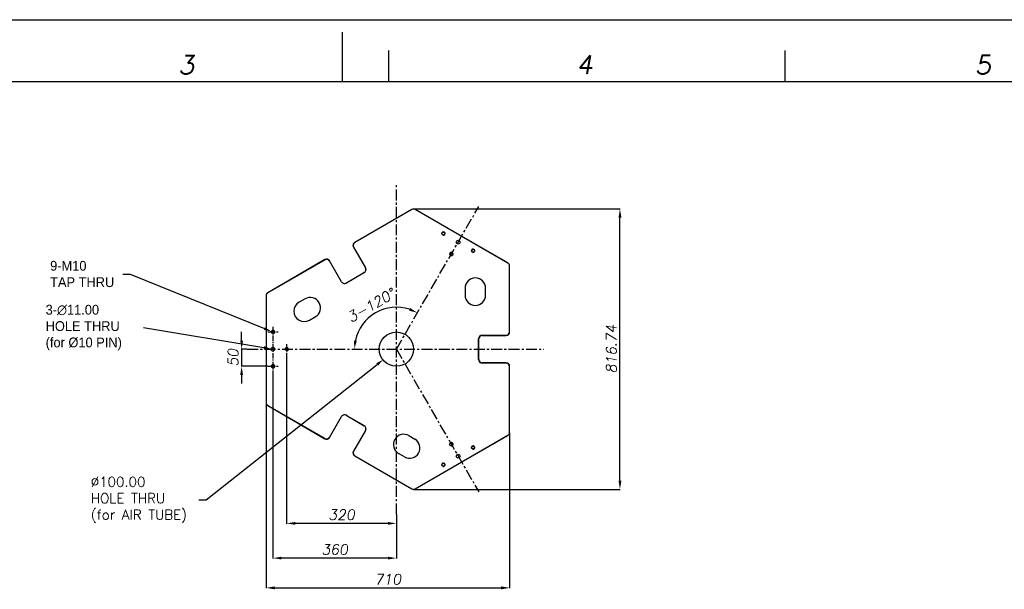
# Model space of a CAD drawing. Header units: millimetres. Extents: x 0 to 7560, y 0 to 5346.
# Tile 179 of 242: x 2839 to 5709, y 3687 to 5346. Entities that reach past the tile are written whole.
import ezdxf

# ---------------------------------------------------------------- set-up
doc = ezdxf.new("R2010")
doc.units = ezdxf.units.MM
doc.linetypes.add('CENTER', pattern=[50.8, 31.75, -6.35, 6.35, -6.35])
doc.layers.add('00_not_print', color=7, linetype='Continuous', plot=False)
doc.layers.add('02_표제란', color=7, linetype='Continuous')
doc.layers.add('M2001301_BASE_PLATE_PBL271', color=7, linetype='Continuous')
doc.styles.add('ROMANS', font='romans.shx', dxfattribs={"oblique": 10, "bigfont": 'whgtxt.shx'})
doc.styles.get("Standard").update_dxf_attribs({"font": 'txt.shx', "bigfont": 'whgtxt.shx'})
doc.dimstyles.get("Standard").update_dxf_attribs({"dimtxt": 28.571429, "dimasz": 21.428571, "dimexe": 1, "dimexo": 0.5, "dimtad": 1, "dimtxsty": 'Standard', "dimblk": '_FILLED', "dimblk1": '_FILLED', "dimblk2": '_FILLED', "dimcen": 0.09, "dimclrt": 134, "dimazin": 2, "dimtol": 1, "dimtp": 0.016, "dimtm": 0.016, "dimtfac": 1, "dimtofl": 0, "dimtmove": 0, "dimatfit": 3, "dimldrblk": '_FILLED', "dimfxl": 1, "dimtolj": 1, "dimarcsym": 0})
doc.dimstyles.new('zeus', dxfattribs={"dimtxt": 30, "dimasz": 25, "dimexe": 1, "dimexo": 1, "dimgap": 10, "dimtad": 1, "dimdsep": 46, "dimtxsty": 'ROMANS', "dimcen": 0, "dimclrd": 1, "dimclre": 1, "dimclrt": 2, "dimazin": 2, "dimtfac": 1, "dimtmove": 0, "dimatfit": 3, "dimfxl": 1, "dimarcsym": 0})

# ---------------------------------------------------------------- blocks, each defined once
blk = doc.blocks.new('_FILLED')
at = {"color": 0, "linetype": 'ByBlock'}
blk.add_solid([(0, 0), (-1, 0.2), (-1, -0.2)], dxfattribs=at)
blk = doc.blocks.new('*D485')
at = {"color": 0, "lineweight": -2, "transparency": 16777216}
for p, q in [((3382.9, 3947.4), (3881.3, 4342)), ((3361.5, 3947.4), (3382.9, 3947.4))]:
    blk.add_line(p, q, dxfattribs=at)
at = {"layer": 'Defpoints', "color": 0, "transparency": 16777216}
for p in [(3976.5, 4417.4), (3898.1, 4355.3)]:
    blk.add_point(p, dxfattribs=at)
at = {"color": 0, "lineweight": -2, "transparency": 16777216, "xscale": 21.4285714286, "yscale": 21.4285714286, "zscale": 21.4285714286, "rotation": 38.3718440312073}
blk.add_blockref('_FILLED', (3898.1, 4355.3), dxfattribs=at)
at = {"color": 0, "transparency": 16777216, "insert": (3046.5, 3947.4), "char_height": 28.571, "attachment_point": 4}
blk.add_mtext('\\A1;{\\Fromans|c129;∅100.00\\PHOLE THRU\\P(for AIR TUBE)}', dxfattribs=at)
blk = doc.blocks.new('*D486')
at = {"color": 0, "lineweight": -2, "transparency": 16777216}
blk.add_line((3199.9, 4449.3), (3550.7, 4390.8), dxfattribs=at)
at = {"layer": 'Defpoints', "color": 0, "transparency": 16777216}
for p in [(3571.8, 4387.3), (3582.7, 4385.5)]:
    blk.add_point(p, dxfattribs=at)
at = {"color": 0, "lineweight": -2, "transparency": 16777216, "xscale": 21.4285714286, "yscale": 21.4285714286, "zscale": 21.4285714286, "rotation": 350.5334182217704}
blk.add_blockref('_FILLED', (3571.8, 4387.3), dxfattribs=at)
at = {"color": 0, "transparency": 16777216, "insert": (2914.9, 4449.3), "char_height": 28.571, "attachment_point": 4}
blk.add_mtext('\\A1;{\\fPMingLiU|b0|i0|c129|p0;3-∅11.00^JHOLE THRU^J(for %%C10 PIN)}', dxfattribs=at)
blk = doc.blocks.new('*D487')
at = {"color": 0, "lineweight": -2, "transparency": 16777216}
for p, q in [((3139.5, 4605.2), (3161, 4605.2)), ((3161, 4605.2), (3552.8, 4446.3))]:
    blk.add_line(p, q, dxfattribs=at)
at = {"layer": 'Defpoints', "color": 0, "transparency": 16777216}
for p in [(3572.6, 4438.2), (3581.9, 4434.5)]:
    blk.add_point(p, dxfattribs=at)
at = {"color": 0, "lineweight": -2, "transparency": 16777216, "xscale": 21.4285714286, "yscale": 21.4285714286, "zscale": 21.4285714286, "rotation": 337.928405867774}
blk.add_blockref('_FILLED', (3572.6, 4438.2), dxfattribs=at)
at = {"color": 0, "transparency": 16777216, "insert": (2928, 4605.2), "char_height": 28.571, "attachment_point": 4}
blk.add_mtext('\\A1;{\\fPMingLiU|b0|i0|c129|p0;9-M10^JTAP THRU}', dxfattribs=at)
blk = doc.blocks.new('*D488')
at = {"color": 1, "lineweight": -2, "ltscale": 0.3, "transparency": 16777216}
for p, q in [((3988.3, 4794.7), (4589.8, 4794.7)), ((4588.8, 4003), (4588.8, 4769.7)), ((3988.3, 3978), (4589.8, 3978))]:
    blk.add_line(p, q, dxfattribs=at)
at = {"color": 1, "ltscale": 0.3, "transparency": 16777216}
for points in [[(4584.6, 4769.7), (4593, 4769.7), (4588.8, 4794.7)], [(4584.6, 4003), (4593, 4003), (4588.8, 3978)]]:
    blk.add_solid(points, dxfattribs=at)
at = {"layer": 'Defpoints', "color": 0, "ltscale": 0.3, "transparency": 16777216}
for p in [(3987.3, 4794.7), (4588.8, 4794.7), (3987.3, 3978)]:
    blk.add_point(p, dxfattribs=at)
at = {"color": 2, "ltscale": 0.3, "transparency": 16777216, "insert": (4563.8, 4386.4), "char_height": 30, "attachment_point": 5, "rotation": 90, "style": 'ROMANS'}
blk.add_mtext('816.74', dxfattribs=at)
blk = doc.blocks.new('*D489')
at = {"color": 1, "lineweight": -2, "ltscale": 0.3, "transparency": 16777216}
for p, q in [((3557.3, 4229.5), (3557.3, 3690.1)), ((4267.3, 4142.9), (4267.3, 3690.1)), ((3582.3, 3691.1), (4242.3, 3691.1))]:
    blk.add_line(p, q, dxfattribs=at)
at = {"color": 1, "ltscale": 0.3, "transparency": 16777216}
for points in [[(3582.3, 3695.3), (3582.3, 3686.9), (3557.3, 3691.1)], [(4242.3, 3695.3), (4242.3, 3686.9), (4267.3, 3691.1)]]:
    blk.add_solid(points, dxfattribs=at)
at = {"layer": 'Defpoints', "color": 0, "ltscale": 0.3, "transparency": 16777216}
for p in [(3557.3, 4230.5), (4267.3, 4143.9), (4267.3, 3691.1)]:
    blk.add_point(p, dxfattribs=at)
at = {"color": 2, "ltscale": 0.3, "transparency": 16777216, "insert": (3912.3, 3716.1), "char_height": 30, "attachment_point": 5, "style": 'ROMANS'}
blk.add_mtext('710', dxfattribs=at)
blk = doc.blocks.new('*D490')
at = {"color": 1, "lineweight": -2, "ltscale": 0.3, "transparency": 16777216}
for p, q in [((3577.3, 4320.4), (3577.3, 3776.8)), ((3937.3, 3904.3), (3937.3, 3776.8)), ((3912.3, 3777.8), (3602.3, 3777.8))]:
    blk.add_line(p, q, dxfattribs=at)
at = {"color": 1, "ltscale": 0.3, "transparency": 16777216}
for points in [[(3602.3, 3781.9), (3602.3, 3773.6), (3577.3, 3777.8)], [(3912.3, 3781.9), (3912.3, 3773.6), (3937.3, 3777.8)]]:
    blk.add_solid(points, dxfattribs=at)
at = {"layer": 'Defpoints', "color": 0, "ltscale": 0.3, "transparency": 16777216}
for p in [(3577.3, 4321.4), (3937.3, 3905.3), (3577.3, 3777.8)]:
    blk.add_point(p, dxfattribs=at)
at = {"color": 2, "ltscale": 0.3, "transparency": 16777216, "insert": (3757.3, 3802.8), "char_height": 30, "attachment_point": 5, "style": 'ROMANS'}
blk.add_mtext('360', dxfattribs=at)
blk = doc.blocks.new('*D491')
at = {"color": 1, "lineweight": -2, "ltscale": 0.3, "transparency": 16777216}
for p, q in [((3617.3, 4370.4), (3617.3, 3877.9)), ((3937.3, 3904.3), (3937.3, 3877.9)), ((3912.3, 3878.9), (3642.3, 3878.9))]:
    blk.add_line(p, q, dxfattribs=at)
at = {"color": 1, "ltscale": 0.3, "transparency": 16777216}
for points in [[(3642.3, 3883), (3642.3, 3874.7), (3617.3, 3878.9)], [(3912.3, 3883), (3912.3, 3874.7), (3937.3, 3878.9)]]:
    blk.add_solid(points, dxfattribs=at)
at = {"layer": 'Defpoints', "color": 0, "ltscale": 0.3, "transparency": 16777216}
for p in [(3617.3, 4371.4), (3937.3, 3905.3), (3617.3, 3878.9)]:
    blk.add_point(p, dxfattribs=at)
at = {"color": 2, "ltscale": 0.3, "transparency": 16777216, "insert": (3777.3, 3903.9), "char_height": 30, "attachment_point": 5, "style": 'ROMANS'}
blk.add_mtext('320', dxfattribs=at)
blk = doc.blocks.new('*D492')
at = {"color": 1, "lineweight": -2, "ltscale": 0.3, "transparency": 16777216}
for p, q in [((3486.1, 4411.4), (3486.1, 4436.4)), ((3501.3, 4386.4), (3485.1, 4386.4)), ((3486.1, 4386.4), (3486.1, 4336.4)), ((3561.3, 4336.4), (3485.1, 4336.4)), ((3486.1, 4311.4), (3486.1, 4286.4))]:
    blk.add_line(p, q, dxfattribs=at)
at = {"color": 1, "ltscale": 0.3, "transparency": 16777216}
for points in [[(3481.9, 4411.4), (3490.3, 4411.4), (3486.1, 4386.4)], [(3481.9, 4311.4), (3490.3, 4311.4), (3486.1, 4336.4)]]:
    blk.add_solid(points, dxfattribs=at)
at = {"layer": 'Defpoints', "color": 0, "ltscale": 0.3, "transparency": 16777216}
for p in [(3502.3, 4386.4), (3486.1, 4336.4), (3562.3, 4336.4)]:
    blk.add_point(p, dxfattribs=at)
at = {"color": 2, "ltscale": 0.3, "transparency": 16777216, "insert": (3461.1, 4361.4), "char_height": 30, "attachment_point": 5, "rotation": 90, "style": 'ROMANS'}
blk.add_mtext('50', dxfattribs=at)
blk = doc.blocks.new('*D493')
at = {"color": 1, "lineweight": -2, "ltscale": 0.3, "transparency": 16777216}
blk.add_arc((3937.3, 4386.4), 122.3, 71.73, 168.27, dxfattribs=at)
at = {"color": 1, "ltscale": 0.3, "transparency": 16777216}
for points in [[(3977.3, 4506.3), (3973.9, 4498.7), (3998.4, 4492.3)], [(3821.6, 4410.8), (3813.4, 4411.7), (3814.9, 4386.4)]]:
    blk.add_solid(points, dxfattribs=at)
at = {"layer": 'Defpoints', "color": 0, "ltscale": 0.3, "transparency": 16777216}
for p in [(4177.3, 4802.1), (3916, 4506.8), (3502.3, 4386.4), (3937.3, 4386.4), (4367.3, 4386.4)]:
    blk.add_point(p, dxfattribs=at)
at = {"color": 2, "ltscale": 0.3, "transparency": 16777216, "insert": (3863.6, 4514), "char_height": 30, "attachment_point": 5, "rotation": 30, "style": 'ROMANS'}
blk.add_mtext('3-120°', dxfattribs=at)
blk = doc.blocks.new('a3_zeus')
at = {"layer": '00_not_print', "color": 4, "linetype": 'Continuous'}
blk.add_line((0, 297), (420, 297), dxfattribs=at)
at = {"layer": '02_표제란', "color": 7, "linetype": 'Continuous'}
for p, q in [((210, 287), (210, 295)), ((25, 287), (410, 287))]:
    blk.add_line(p, q, dxfattribs=at)
at = {"layer": '02_표제란', "color": 2, "linetype": 'Continuous'}
for p, q in [((217.5, 287), (217.5, 292)), ((281.67, 287), (281.67, 292))]:
    blk.add_line(p, q, dxfattribs=at)
at = {"layer": '02_표제란', "color": 2, "linetype": 'Continuous', "style": 'ROMANS', "oblique": 10}
for s, p in [('3', (183.42, 288.19)), ('4', (247.92, 288.19)), ('5', (312.42, 288.19))]:
    blk.add_text(s, height=3, dxfattribs=at).set_placement(p)

msp = doc.modelspace()

# ---------------------------------------------------------------- linework, layer by layer
at = {"color": 1, "linetype": 'CENTER'}
for p, q in [((3937.275, 3905.313), (3937.275, 4867.415)), ((3937.275, 4386.364), (4177.275, 4802.056)), ((3502.328, 4386.364), (4367.275, 4386.364)), ((3937.275, 4386.364), (4177.275, 3970.672))]:
    msp.add_line(p, q, dxfattribs=at)
at = {"color": 1, "linetype": 'CENTER', "ltscale": 0.5}
for p, q in [((3577.275, 4451.364), (3577.275, 4321.364)), ((3562.275, 4436.364), (3592.275, 4436.364)), ((3562.275, 4336.364), (3592.275, 4336.364))]:
    msp.add_line(p, q, dxfattribs=at)
at = {"linetype": 'CENTER', "ltscale": 0.5}
msp.add_line((3617.275, 4401.364), (3617.275, 4371.364), dxfattribs=at)
at = {"layer": 'M2001301_BASE_PLATE_PBL271', "color": 7}
for p, q in [((3982.275, 4793.396), (3815.576, 4697.152)), ((3982.525, 4792.963), (3815.826, 4696.719)), ((4262.025, 4637.078), (3992.025, 4792.963)), ((4262.275, 4637.511), (3992.275, 4793.396)), ((3811.916, 4683.492), (3846.916, 4622.87)), ((3812.349, 4683.742), (3847.349, 4623.12)), ((3728.973, 4647.152), (3562.275, 4550.909)), ((3729.223, 4646.719), (3562.525, 4550.476)), ((3777.2, 4582.62), (3742.2, 4643.242)), ((3777.634, 4582.87), (3742.634, 4643.492)), ((4266.775, 4436.364), (4266.775, 4628.851)), ((4267.275, 4436.364), (4267.275, 4628.851)), ((3838.925, 4606.71), (3791.294, 4579.21)), ((3839.175, 4606.277), (3791.544, 4578.777)), ((3843.255, 4609.21), (3838.925, 4606.71)), ((3843.505, 4608.777), (3839.175, 4606.277)), ((4137.275, 4563.864), (4137.275, 4543.864)), ((4197.275, 4543.864), (4197.275, 4563.864)), ((3557.275, 4542.248), (3557.275, 4230.479)), ((3557.775, 4542.248), (3557.775, 4230.479)), ((3670.876, 4532.78), (3653.555, 4522.78)), ((3683.555, 4470.819), (3700.876, 4480.819)), ((4187.275, 4426.864), (4257.275, 4426.864)), ((4187.275, 4426.364), (4257.275, 4426.364)), ((4176.775, 4411.364), (4176.775, 4416.364)), ((4176.775, 4356.364), (4176.775, 4411.364)), ((4177.275, 4411.364), (4177.275, 4416.364)), ((4177.275, 4356.364), (4177.275, 4411.364)), ((4257.275, 4346.364), (4187.275, 4346.364)), ((4257.275, 4345.864), (4187.275, 4345.864)), ((4266.775, 4143.877), (4266.775, 4336.364)), ((4267.275, 4143.877), (4267.275, 4336.364)), ((3562.275, 4221.819), (3728.973, 4125.575)), ((3562.525, 4222.252), (3729.223, 4126.008)), ((3742.2, 4129.486), (3777.2, 4190.107)), ((3742.634, 4129.236), (3777.634, 4189.857)), ((3791.294, 4193.518), (3795.624, 4191.018)), ((3791.544, 4193.951), (3795.874, 4191.451)), ((3795.624, 4191.018), (3843.255, 4163.518)), ((3795.874, 4191.451), (3843.505, 4163.951)), ((3846.916, 4149.857), (3811.916, 4089.236)), ((3847.349, 4149.607), (3812.349, 4088.986)), ((3973.674, 4134.409), (3990.994, 4124.409)), ((3992.025, 3979.765), (4262.025, 4135.649)), ((3992.275, 3979.332), (4262.275, 4135.216)), ((3815.576, 4075.575), (3982.275, 3979.332)), ((3815.826, 4076.008), (3982.525, 3979.765)), ((3960.994, 4072.447), (3943.674, 4082.447))]:
    msp.add_line(p, q, dxfattribs=at)
for centre, radius in [((4073.973, 4723.133), 4.25), ((4117.275, 4698.133), 5.5), ((4097.275, 4663.492), 4.25), ((4160.576, 4673.133), 4.25), ((3577.275, 4436.364), 4.25), ((3937.275, 4386.364), 50), ((3577.275, 4386.364), 5.5), ((3617.275, 4386.364), 4.25), ((3577.275, 4336.364), 4.25), ((4097.275, 4109.236), 4.25), ((4160.576, 4099.595), 4.25), ((4117.275, 4074.595), 5.5), ((4073.973, 4049.595), 4.25)]:
    msp.add_circle(centre, radius, dxfattribs=at)
for centre, radius, start, end in [((3987.275, 4784.736), 10, 60, 120), ((3987.275, 4784.736), 9.5, 60, 120), ((3820.576, 4688.492), 10, 120, 210), ((3820.576, 4688.492), 9.5, 120, 210), ((3733.973, 4638.492), 10, 30, 120), ((3733.973, 4638.492), 9.5, 30, 120), ((3838.255, 4617.87), 10, 300, 30), ((3838.255, 4617.87), 10.5, 300, 30), ((4257.275, 4628.851), 9.5, 0, 60), ((4257.275, 4628.851), 10, 0, 60), ((4167.275, 4563.864), 30, 0, 180), ((3786.294, 4587.87), 10.5, 210, 300), ((3786.294, 4587.87), 10, 210, 300), ((3567.275, 4542.248), 10, 120, 180), ((3567.275, 4542.248), 9.5, 120, 180), ((3685.876, 4506.8), 30, 300, 120), ((4167.275, 4543.864), 30, 180, 0), ((3668.555, 4496.8), 30, 120, 300), ((4187.275, 4416.364), 10.5, 90, 180), ((4187.275, 4416.364), 10, 90, 180), ((4257.275, 4436.364), 10, 270, 0), ((4257.275, 4436.364), 9.5, 270, 0), ((4187.275, 4356.364), 10.5, 180, 270), ((4187.275, 4356.364), 10, 180, 270), ((4257.275, 4336.364), 10, 0, 90), ((4257.275, 4336.364), 9.5, 0, 90), ((3567.275, 4230.479), 10, 180, 240), ((3567.275, 4230.479), 9.5, 180, 240), ((3786.294, 4184.857), 10.5, 60, 150), ((3786.294, 4184.857), 10, 60, 150), ((3838.255, 4154.857), 10, 330, 60), ((3838.255, 4154.857), 10.5, 330, 60), ((3958.674, 4108.428), 30, 60, 240), ((4257.275, 4143.877), 9.5, 300, 0), ((4257.275, 4143.877), 10, 300, 0), ((3733.973, 4134.236), 10, 240, 330), ((3733.973, 4134.236), 9.5, 240, 330), ((3975.994, 4098.428), 30, 240, 60), ((3820.576, 4084.236), 10, 150, 240), ((3820.576, 4084.236), 9.5, 150, 240), ((3987.275, 3987.992), 10, 240, 300), ((3987.275, 3987.992), 9.5, 240, 300)]:
    msp.add_arc(centre, radius, start, end, dxfattribs=at)
at = {"layer": 'M2001301_BASE_PLATE_PBL271', "color": 134}
for centre in [(4073.973, 4723.133), (4160.576, 4673.133), (4097.275, 4663.492), (3577.275, 4436.364), (3617.275, 4386.364), (3577.275, 4336.364), (4097.275, 4109.236), (4160.576, 4099.595), (4073.973, 4049.595)]:
    msp.add_arc(centre, 5, 255, 195, dxfattribs=at)

# ---------------------------------------------------------------- block references
at = {"layer": '02_표제란', "linetype": 'Continuous', "xscale": 18, "yscale": 18, "zscale": 18}
msp.add_blockref('a3_zeus', (0, 0), dxfattribs=at)

# ---------------------------------------------------------------- dimensions: what is measured, and where the dimension line sits
at = {"ltscale": 0.3}
dim = msp.add_angular_dim_2l(base=(3916.033, 4506.832), line1=((3502.328, 4386.364), (4367.275, 4386.364)), line2=((3937.275, 4386.364), (4177.275, 4802.056)), text='3-<>', dimstyle='zeus', dxfattribs=at)
dim.commit()
dim.dimension.update_dxf_attribs({"geometry": '*D493', "text_midpoint": (3863.611, 4513.953)})
dim = msp.add_linear_dim(base=(4588.801, 4794.736), p1=(3987.275, 3977.992), p2=(3987.275, 4794.736), angle=90, dimstyle='zeus', dxfattribs=at)
dim.commit()
dim.dimension.update_dxf_attribs({"geometry": '*D488', "text_midpoint": (4563.801, 4386.364)})
for p1, p2, text, picture, middle in [((3581.908, 4434.485), (3572.641, 4438.243), '{\\fPMingLiU|b0|i0|c129|p0;9-M10^JTAP THRU}', '*D487', (3033.466, 4605.171)), ((3582.7, 4385.459), (3571.849, 4387.268), '{\\fPMingLiU|b0|i0|c129|p0;3-<>^JHOLE THRU^J(for %%C10 PIN)}', '*D486', (3199.854, 4449.296)), ((3976.474, 4417.402), (3898.075, 4355.326), '{\\Fromans|c129;<>\\PHOLE THRU\\P(for AIR TUBE)}', '*D485', (3203.687, 3947.402))]:
    dim = msp.add_diameter_dim_2p(p1=p1, p2=p2, text=text, dimstyle='Standard', override={"dimtad": 0, "dimtih": 1, "dimtoh": 1, "dimzin": 0, "dimdsep": 46, "dimcen": 0, "dimclrt": 0, "dimadec": 1, "dimazin": 0, "dimtol": 0, "dimtzin": 0})
    dim.commit()
    dim.dimension.update_dxf_attribs({"geometry": picture, "text_midpoint": middle, "dimtype": 163})
dim = msp.add_linear_dim(base=(3486.087, 4336.364), p1=(3502.328, 4386.364), p2=(3562.275, 4336.364), angle=90, dimstyle='zeus', dxfattribs=at)
dim.commit()
dim.dimension.update_dxf_attribs({"geometry": '*D492', "text_midpoint": (3486.087, 4361.364), "dimtype": 160})
for base, p1, p2, picture, middle in [((3617.275, 3878.859), (3937.275, 3905.313), (3617.275, 4371.364), '*D491', (3777.275, 3903.859)), ((3577.275, 3777.761), (3937.275, 3905.313), (3577.275, 4321.364), '*D490', (3757.275, 3802.761)), ((4267.275, 3691.091), (3557.275, 4230.479), (4267.275, 4143.877), '*D489', (3912.275, 3716.091))]:
    dim = msp.add_linear_dim(base=base, p1=p1, p2=p2, dimstyle='zeus', dxfattribs=at)
    dim.commit()
    dim.dimension.update_dxf_attribs({"geometry": picture, "text_midpoint": middle})

doc.saveas('drawing.dxf')
